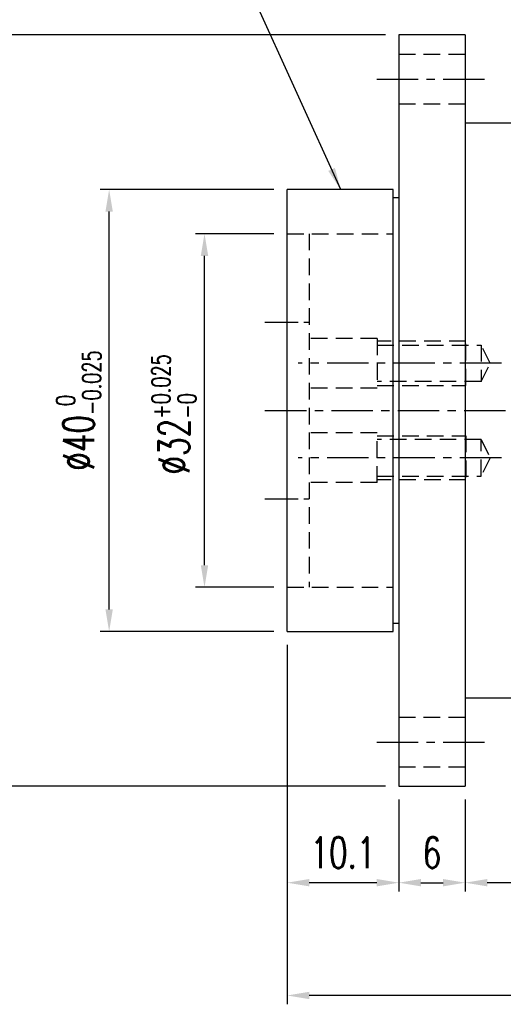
# Model space of a CAD drawing. Header units: millimetres. Extents: x -51 to 319, y -54 to 83.
# Tile 2 of 108: x 46 to 90, y -54 to 35. Entities that reach past the tile are written whole.
import ezdxf

# ---------------------------------------------------------------- set-up
doc = ezdxf.new("R2010")
doc.units = ezdxf.units.MM
doc.linetypes.add('CENTER', pattern=[2, 1.25, -0.25, 0.25, -0.25])
doc.linetypes.add('DASHED', pattern=[0.75, 0.5, -0.25])
for name, color, linetype in [('CL', 1, 'CENTER'), ('DIM', 4, 'Continuous'), ('HID', 2, 'DASHED'), ('OUT', 3, 'Continuous')]:
    doc.layers.add(name, color=color, linetype=linetype)
doc.styles.add('DIM-7', font='SIMPLEX.shx', dxfattribs={"width": 0.7, "bigfont": 'chineset.shx'})
doc.dimstyles.new('CNS', dxfattribs={"dimtxt": 3.5, "dimasz": 2.5, "dimexe": 1, "dimexo": 1.5, "dimgap": 0.09, "dimtad": 0, "dimdsep": 46, "dimtxsty": 'DIM-7', "dimcen": 0.09, "dimclrd": 1, "dimclre": 1, "dimclrt": 4, "dimadec": 0, "dimazin": 0, "dimtfac": 1, "dimtix": 1, "dimtmove": 2, "dimatfit": 3, "dimfxl": 1, "dimtvp": 0.971429, "dimtolj": 1, "dimarcsym": 0})

# ---------------------------------------------------------------- blocks, each defined once
blk = doc.blocks.new('*D3')
at = {"layer": 'DEFPOINTS', "color": 0}
for p in [(70, -20), (80.1, -34), (70, -42.733)]:
    blk.add_point(p, dxfattribs=at)
at = {"layer": 'DIM', "color": 0, "lineweight": -2}
for p, q in [((70, -21.2), (70, -43.533)), ((80.1, -35.2), (80.1, -43.533)), ((78.1, -42.733), (72, -42.733))]:
    blk.add_line(p, q, dxfattribs=at)
at = {"layer": 'DIM', "color": 0}
for points in [[(72, -42.399), (72, -43.066), (70, -42.733)], [(78.1, -42.399), (78.1, -43.066), (80.1, -42.733)]]:
    blk.add_solid(points, dxfattribs=at)
at = {"layer": 'DIM', "color": 0, "insert": (75.05, -40.013), "char_height": 2.8, "attachment_point": 5, "style": 'DIM-7'}
blk.add_mtext('\\A1;10.1', dxfattribs=at)
blk = doc.blocks.new('*D4')
at = {"layer": 'DEFPOINTS', "color": 0}
for p in [(62.528, 16), (70, 16), (70, -16)]:
    blk.add_point(p, dxfattribs=at)
at = {"layer": 'DIM', "color": 0, "lineweight": -2}
for p, q in [((68.8, 16), (61.728, 16)), ((62.528, -14), (62.528, 14)), ((68.8, -16), (61.728, -16))]:
    blk.add_line(p, q, dxfattribs=at)
at = {"layer": 'DIM', "color": 0}
for points in [[(62.195, 14), (62.861, 14), (62.528, 16)], [(62.195, -14), (62.861, -14), (62.528, -16)]]:
    blk.add_solid(points, dxfattribs=at)
at = {"layer": 'DIM', "color": 0, "insert": (59.768, -0.344), "char_height": 2.8, "attachment_point": 5, "rotation": 90, "style": 'DIM-7'}
blk.add_mtext('\\A1;%%C32{\\H1.680000;\\S+0.025^ -0;}', dxfattribs=at)
blk = doc.blocks.new('*D5')
at = {"layer": 'DEFPOINTS', "color": 0}
for p in [(53.904, 20), (70, 20), (70, -20)]:
    blk.add_point(p, dxfattribs=at)
at = {"layer": 'DIM', "color": 0, "lineweight": -2}
for p, q in [((68.8, 20), (53.104, 20)), ((53.904, -18), (53.904, 18)), ((68.8, -20), (53.104, -20))]:
    blk.add_line(p, q, dxfattribs=at)
at = {"layer": 'DIM', "color": 0}
for points in [[(53.571, 18), (54.237, 18), (53.904, 20)], [(53.571, -18), (54.237, -18), (53.904, -20)]]:
    blk.add_solid(points, dxfattribs=at)
at = {"layer": 'DIM', "color": 0, "insert": (51.144, 0), "char_height": 2.8, "attachment_point": 5, "rotation": 90, "style": 'DIM-7'}
blk.add_mtext('\\A1;%%C40{\\H1.680000;\\S 0^ -0.025;}', dxfattribs=at)
blk = doc.blocks.new('*D6')
at = {"layer": 'DEFPOINTS', "color": 0}
for p in [(80.1, 34), (44.741, -34), (80.1, -34)]:
    blk.add_point(p, dxfattribs=at)
at = {"layer": 'DIM', "color": 0, "lineweight": -2}
for p, q in [((78.9, 34), (43.941, 34)), ((44.741, 32), (44.741, -32)), ((78.9, -34), (43.941, -34))]:
    blk.add_line(p, q, dxfattribs=at)
at = {"layer": 'DIM', "color": 0}
for points in [[(44.408, 32), (45.075, 32), (44.741, 34)], [(44.408, -32), (45.075, -32), (44.741, -34)]]:
    blk.add_solid(points, dxfattribs=at)
at = {"layer": 'DIM', "color": 0, "insert": (42.021, 0), "char_height": 2.8, "attachment_point": 5, "rotation": 90, "style": 'DIM-7'}
blk.add_mtext('\\A1;%%C68', dxfattribs=at)
blk = doc.blocks.new('*D7')
at = {"layer": 'DEFPOINTS', "color": 0}
for p in [(80.1, -34), (86.1, -34), (86.1, -42.733)]:
    blk.add_point(p, dxfattribs=at)
at = {"layer": 'DIM', "color": 0, "lineweight": -2}
for p, q in [((80.1, -35.2), (80.1, -43.533)), ((86.1, -35.2), (86.1, -43.533)), ((82.1, -42.733), (84.1, -42.733))]:
    blk.add_line(p, q, dxfattribs=at)
at = {"layer": 'DIM', "color": 0}
for points in [[(82.1, -42.399), (82.1, -43.066), (80.1, -42.733)], [(84.1, -42.399), (84.1, -43.066), (86.1, -42.733)]]:
    blk.add_solid(points, dxfattribs=at)
at = {"layer": 'DIM', "color": 0, "insert": (83.1, -40.013), "char_height": 2.8, "attachment_point": 5, "style": 'DIM-7'}
blk.add_mtext('\\A1;6', dxfattribs=at)
blk = doc.blocks.new('*D8')
at = {"layer": 'DEFPOINTS', "color": 0}
for p in [(108.1, -26), (86.1, -34), (86.1, -42.733)]:
    blk.add_point(p, dxfattribs=at)
at = {"layer": 'DIM', "color": 0, "lineweight": -2}
for p, q in [((108.1, -27.2), (108.1, -43.533)), ((86.1, -35.2), (86.1, -43.533)), ((106.1, -42.733), (88.1, -42.733))]:
    blk.add_line(p, q, dxfattribs=at)
at = {"layer": 'DIM', "color": 0}
for points in [[(88.1, -42.399), (88.1, -43.066), (86.1, -42.733)], [(106.1, -42.399), (106.1, -43.066), (108.1, -42.733)]]:
    blk.add_solid(points, dxfattribs=at)
at = {"layer": 'DIM', "color": 0, "insert": (97.1, -40.013), "char_height": 2.8, "attachment_point": 5, "style": 'DIM-7'}
blk.add_mtext('\\A1;22', dxfattribs=at)
blk = doc.blocks.new('*D9')
at = {"layer": 'DEFPOINTS', "color": 0}
for p in [(117, -16), (70, -20), (70, -52.938)]:
    blk.add_point(p, dxfattribs=at)
at = {"layer": 'DIM', "color": 0, "lineweight": -2}
for p, q in [((117, -17.2), (117, -53.738)), ((70, -21.2), (70, -53.738)), ((115, -52.938), (72, -52.938))]:
    blk.add_line(p, q, dxfattribs=at)
at = {"layer": 'DIM', "color": 0}
for points in [[(72, -52.604), (72, -53.271), (70, -52.938)], [(115, -52.604), (115, -53.271), (117, -52.938)]]:
    blk.add_solid(points, dxfattribs=at)
at = {"layer": 'DIM', "color": 0, "insert": (93.5, -50.218), "char_height": 2.8, "attachment_point": 5, "style": 'DIM-7'}
blk.add_mtext('\\A1;47', dxfattribs=at)

msp = doc.modelspace()

# ---------------------------------------------------------------- linework, layer by layer
at = {"layer": 'CL', "color": 7, "ltscale": 3}
for p, q in [((78.1, 30), (88.1, 30)), ((89.375, 4.275), (71, 4.275)), ((68, 0), (121.083, 0)), ((89.375, -4.275), (71, -4.275)), ((78.1, -30), (88.1, -30))]:
    msp.add_line(p, q, dxfattribs=at)
at = {"layer": 'HID', "color": 7, "ltscale": 3}
for p, q in [((80.1, 32.25), (86.1, 32.25)), ((80.1, 27.75), (86.1, 27.75)), ((70, 16), (79.6, 16)), ((72, 16), (72, -16)), ((78.15, 6.525), (72, 6.525)), ((78.15, 6.525), (78.15, 2.025)), ((86.15, 6.275), (78.15, 6.275)), ((86.15, 2.275), (86.15, 6.275)), ((78.15, 5.925), (87.55, 5.925)), ((87.55, 5.925), (87.55, 2.625)), ((88.375, 4.275), (87.55, 5.925)), ((87.55, 2.625), (88.375, 4.275)), ((78.15, 2.025), (72, 2.025)), ((87.55, 2.625), (78.15, 2.625)), ((78.15, 2.275), (86.15, 2.275)), ((78.15, -2.025), (72, -2.025)), ((78.15, -6.525), (78.15, -2.025)), ((78.15, -2.275), (86.15, -2.275)), ((87.55, -2.625), (78.15, -2.625)), ((86.15, -2.275), (86.15, -6.275)), ((87.55, -5.925), (87.55, -2.625)), ((87.55, -2.625), (88.375, -4.275)), ((88.375, -4.275), (87.55, -5.925)), ((78.15, -5.925), (87.55, -5.925)), ((78.15, -6.525), (72, -6.525)), ((86.15, -6.275), (78.15, -6.275)), ((70, -16), (79.6, -16)), ((80.1, -27.75), (86.1, -27.75)), ((80.1, -32.25), (86.1, -32.25))]:
    msp.add_line(p, q, dxfattribs=at)
at = {"layer": 'HID', "color": 7, "ltscale": 2}
for p, q in [((70, 8), (72, 8)), ((70, -8), (72, -8))]:
    msp.add_line(p, q, dxfattribs=at)
at = {"layer": 'OUT', "color": 7}
for p, q in [((86.1, 34), (80.1, 34)), ((80.1, 34), (80.1, 0)), ((86.1, 34), (86.1, 0)), ((108.1, 26), (86.1, 26)), ((79.6, 20), (70, 20)), ((70, -20), (70, 20)), ((79.6, 0), (79.6, 20)), ((80.1, 19.25), (79.6, 19.25)), ((68, 8), (70, 8)), ((79.6, -20), (79.6, 0)), ((80.1, 0), (80.1, -34)), ((86.1, 0), (86.1, -34)), ((68, -8), (70, -8)), ((79.6, -19.25), (80.1, -19.25)), ((70, -20), (79.6, -20)), ((86.1, -26), (108.1, -26)), ((80.1, -34), (86.1, -34))]:
    msp.add_line(p, q, dxfattribs=at)

# ---------------------------------------------------------------- dimensions: what is measured, and where the dimension line sits
at = {"layer": 'DIM', "color": 7}
for base, p1, p2, override, picture, middle in [((44.741, -34), (80.1, 34), (80.1, -34), {"dimscale": 0.8, "dimclrd": 0, "dimclre": 0, "dimclrt": 0}, '*D6', (42.021, 0)), ((53.904, 20), (70, -20), (70, 20), {"dimscale": 0.8, "dimgap": 1, "dimtad": 1, "dimclrd": 0, "dimclre": 0, "dimclrt": 0, "dimtol": 1, "dimtm": 0.025, "dimtfac": 0.6, "dimtdec": 3, "dimtmove": 1}, '*D5', (51.144, 0))]:
    dim = msp.add_linear_dim(base=base, p1=p1, p2=p2, angle=90, text='%%C<>', dimstyle='CNS', override=override, dxfattribs=at)
    dim.commit()
    dim.dimension.update_dxf_attribs({"geometry": picture, "text_midpoint": middle})
dim = msp.add_linear_dim(base=(62.528, 16), p1=(70, -16), p2=(70, 16), angle=90, text='%%C<>', dimstyle='CNS', override={"dimscale": 0.8, "dimgap": 1, "dimtad": 1, "dimse1": 0, "dimsd1": 0, "dimclrd": 0, "dimclre": 0, "dimclrt": 0, "dimtol": 1, "dimtp": 0.025, "dimtm": 1e-09, "dimtfac": 0.6, "dimtdec": 3, "dimtmove": 0}, dxfattribs=at)
dim.commit()
dim.dimension.update_dxf_attribs({"geometry": '*D4', "text_midpoint": (62.528, -0.344), "dimtype": 160})
for base, p1, p2, picture, middle in [((70, -52.938), (117, -16), (70, -20), '*D9', (93.5, -50.218)), ((70, -42.733), (80.1, -34), (70, -20), '*D3', (75.05, -40.013)), ((86.1, -42.733), (108.1, -26), (86.1, -34), '*D8', (97.1, -40.013)), ((86.1, -42.733), (80.1, -34), (86.1, -34), '*D7', (83.1, -40.013))]:
    dim = msp.add_linear_dim(base=base, p1=p1, p2=p2, dimstyle='CNS', override={"dimscale": 0.8, "dimclrd": 0, "dimclre": 0, "dimclrt": 0}, dxfattribs=at)
    dim.commit()
    dim.dimension.update_dxf_attribs({"geometry": picture, "text_midpoint": middle})

# ---------------------------------------------------------------- leaders
at = {"layer": 'DIM', "color": 7, "annotation_type": 0, "has_hookline": 1, "hookline_direction": 1, "text_width": 37.275}
msp.add_leader([(74.85, 20), (63.37, 45.314), (61.37, 45.314)], dimstyle='CNS', override={"dimscale": 0.8, "dimgap": 0.09, "dimtad": 1, "dimclrd": 0, "dimclre": 4}, dxfattribs=at)

doc.saveas('drawing.dxf')
